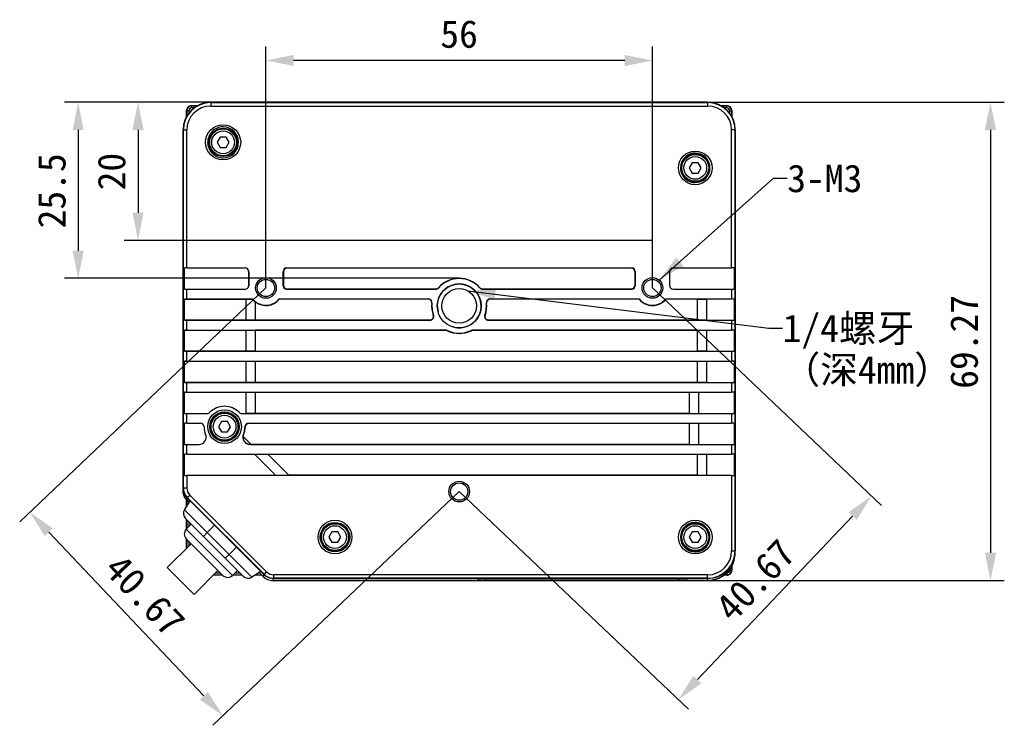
# Model space of a CAD drawing. Header units: millimetres. Extents: x 773 to 1664, y 340 to 970.
# Tile 16 of 60: x 1044 to 1187, y 715 to 817. Entities that reach past the tile are written whole.
import ezdxf

# ---------------------------------------------------------------- set-up
doc = ezdxf.new("R2010")
doc.units = ezdxf.units.MM
doc.header["$LTSCALE"] = 46.2
doc.header["$PDMODE"] = 3
doc.header["$PDSIZE"] = 0.3
doc.layers.get('0').update_dxf_attribs({"linetype": 'CONTINUOUS'})
doc.layers.get('Defpoints').update_dxf_attribs({"linetype": 'CONTINUOUS'})
doc.styles.get("Standard").update_dxf_attribs({"font": 'simfang.ttf'})
doc.dimstyles.new('DIMSTYLE_1', dxfattribs={"dimtxt": 4, "dimasz": 4, "dimexe": 2, "dimexo": 0, "dimgap": 0.5, "dimtad": 1, "dimdsep": 46, "dimtxsty": 'Standard', "dimblk": '_FILLED', "dimblk1": '_FILLED', "dimblk2": '_FILLED', "dimcen": 0.09, "dimazin": 2, "dimtp": 0.3, "dimtm": 0.3, "dimtfac": 1, "dimtofl": 0, "dimtmove": 0, "dimatfit": 3, "dimldrblk": '_FILLED', "dimfxl": 1, "dimtolj": 1, "dimarcsym": 0})
doc.dimstyles.new('DIMSTYLE_2', dxfattribs={"dimtxt": 4, "dimasz": 4, "dimexe": 2, "dimexo": 0, "dimgap": 0.5, "dimtad": 1, "dimdsep": 46, "dimtxsty": 'Standard', "dimblk": '_FILLED', "dimblk1": '_FILLED', "dimblk2": '_FILLED', "dimcen": 0.09, "dimazin": 2, "dimtp": 0.2, "dimtm": 0.2, "dimtfac": 1, "dimtofl": 0, "dimtmove": 0, "dimatfit": 3, "dimldrblk": '_FILLED', "dimfxl": 1, "dimtolj": 1, "dimarcsym": 0})
doc.dimstyles.get("Standard").update_dxf_attribs({"dimtxt": 4, "dimasz": 4, "dimexe": 2, "dimexo": 0, "dimtad": 1, "dimdsep": 46, "dimtxsty": 'Standard', "dimblk": '_FILLED', "dimblk1": '_FILLED', "dimblk2": '_FILLED', "dimcen": 0.09, "dimazin": 2, "dimtol": 1, "dimtp": 0.01, "dimtm": 0.01, "dimtfac": 1, "dimtofl": 0, "dimtmove": 0, "dimatfit": 3, "dimldrblk": '_FILLED', "dimfxl": 1, "dimtolj": 1, "dimarcsym": 0})

# ---------------------------------------------------------------- blocks, each defined once
blk = doc.blocks.new('_FILLED')
at = {"color": 0, "linetype": 'ByBlock'}
blk.add_solid([(0, 0), (-1, 0.2), (-1, -0.2)], dxfattribs=at)
blk = doc.blocks.new('*D4')
at = {"color": 0, "linetype": 'Continuous', "lineweight": -2, "transparency": 16777216}
for p, q in [((1143.86, 805.46), (1186.84, 805.46)), ((1184.84, 801.46), (1184.84, 740.19)), ((1143.86, 736.19), (1186.84, 736.19))]:
    blk.add_line(p, q, dxfattribs=at)
at = {"layer": 'Defpoints', "color": 0, "linetype": 'Continuous', "transparency": 16777216}
for p in [(1143.86, 805.46), (1143.86, 736.19), (1184.84, 736.19)]:
    blk.add_point(p, dxfattribs=at)
at = {"color": 0, "linetype": 'Continuous', "lineweight": -2, "transparency": 16777216, "xscale": 4, "yscale": 4, "zscale": 4}
for p, rotation in [((1184.84, 805.46), 90), ((1184.84, 736.19), 270)]:
    blk.add_blockref('_FILLED', p, dxfattribs=dict(at, rotation=rotation))
at = {"color": 0, "linetype": 'Continuous', "transparency": 16777216, "insert": (1179.01, 770.75), "char_height": 4, "attachment_point": 2, "rotation": 90, "line_spacing_factor": 0.9}
blk.add_mtext('\\A1;69.27', dxfattribs=at)
blk = doc.blocks.new('*D5')
at = {"color": 0, "linetype": 'Continuous', "lineweight": -2, "transparency": 16777216}
for p, q in [((1079.86, 778.56), (1079.86, 813.52)), ((1135.86, 778.56), (1135.86, 813.52)), ((1131.86, 811.52), (1083.86, 811.52))]:
    blk.add_line(p, q, dxfattribs=at)
at = {"layer": 'Defpoints', "color": 0, "linetype": 'Continuous', "transparency": 16777216}
for p in [(1079.86, 811.52), (1079.86, 778.56), (1135.86, 778.56)]:
    blk.add_point(p, dxfattribs=at)
at = {"color": 0, "linetype": 'Continuous', "lineweight": -2, "transparency": 16777216, "xscale": 4, "yscale": 4, "zscale": 4, "rotation": 180}
blk.add_blockref('_FILLED', (1079.86, 811.52), dxfattribs=at)
at = {"color": 0, "linetype": 'Continuous', "lineweight": -2, "transparency": 16777216, "xscale": 4, "yscale": 4, "zscale": 4}
blk.add_blockref('_FILLED', (1135.86, 811.52), dxfattribs=at)
at = {"color": 0, "linetype": 'Continuous', "transparency": 16777216, "insert": (1107.85, 817.36), "char_height": 4, "attachment_point": 2, "line_spacing_factor": 0.9}
blk.add_mtext('\\A1;56', dxfattribs=at)
blk = doc.blocks.new('*D6')
at = {"color": 0, "linetype": 'Continuous', "lineweight": -2, "transparency": 16777216}
for p, q in [((1071.86, 805.46), (1059.33, 805.46)), ((1061.33, 801.46), (1061.33, 789.46)), ((1135.86, 785.46), (1059.33, 785.46))]:
    blk.add_line(p, q, dxfattribs=at)
at = {"layer": 'Defpoints', "color": 0, "linetype": 'Continuous', "transparency": 16777216}
for p in [(1071.86, 805.46), (1061.33, 785.46), (1135.86, 785.46)]:
    blk.add_point(p, dxfattribs=at)
at = {"color": 0, "linetype": 'Continuous', "lineweight": -2, "transparency": 16777216, "xscale": 4, "yscale": 4, "zscale": 4}
for p, rotation in [((1061.33, 805.46), 90), ((1061.33, 785.46), 270)]:
    blk.add_blockref('_FILLED', p, dxfattribs=dict(at, rotation=rotation))
at = {"color": 0, "linetype": 'Continuous', "transparency": 16777216, "insert": (1055.49, 795.42), "char_height": 4, "attachment_point": 2, "rotation": 90, "line_spacing_factor": 0.9}
blk.add_mtext('\\A1;20', dxfattribs=at)
blk = doc.blocks.new('*D7')
at = {"color": 0, "linetype": 'Continuous', "lineweight": -2, "transparency": 16777216}
for p, q in [((1135.86, 778.56), (1169.07, 747.04)), ((1107.86, 749.06), (1141.07, 717.54)), ((1164.87, 745.52), (1142.38, 721.82))]:
    blk.add_line(p, q, dxfattribs=at)
at = {"layer": 'Defpoints', "color": 0, "linetype": 'Continuous', "transparency": 16777216}
for p in [(1135.86, 778.56), (1107.86, 749.06), (1139.62, 718.92)]:
    blk.add_point(p, dxfattribs=at)
at = {"color": 0, "linetype": 'Continuous', "lineweight": -2, "transparency": 16777216, "xscale": 4, "yscale": 4, "zscale": 4}
for p, rotation in [((1167.62, 748.42), 46.49441554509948), ((1139.62, 718.92), 226.4944155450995)]:
    blk.add_blockref('_FILLED', p, dxfattribs=dict(at, rotation=rotation))
at = {"color": 0, "linetype": 'Continuous', "transparency": 16777216, "insert": (1149.31, 737.6), "char_height": 4, "attachment_point": 2, "rotation": 46.4944, "line_spacing_factor": 0.9}
blk.add_mtext('\\A1;40.67', dxfattribs=at)
blk = doc.blocks.new('*D8')
at = {"color": 0, "linetype": 'Continuous', "lineweight": -2, "transparency": 16777216}
for p, q in [((1079.86, 778.56), (1044.19, 744.7)), ((1107.86, 749.06), (1072.19, 715.2)), ((1048.39, 743.17), (1070.89, 719.48))]:
    blk.add_line(p, q, dxfattribs=at)
at = {"layer": 'Defpoints', "color": 0, "linetype": 'Continuous', "transparency": 16777216}
for p in [(1079.86, 778.56), (1107.86, 749.06), (1073.64, 716.58)]:
    blk.add_point(p, dxfattribs=at)
at = {"color": 0, "linetype": 'Continuous', "lineweight": -2, "transparency": 16777216, "xscale": 4, "yscale": 4, "zscale": 4}
for p, rotation in [((1045.64, 746.08), 133.5057483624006), ((1073.64, 716.58), 313.5057483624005)]:
    blk.add_blockref('_FILLED', p, dxfattribs=dict(at, rotation=rotation))
at = {"color": 0, "linetype": 'Continuous', "transparency": 16777216, "insert": (1063.79, 735.43), "char_height": 4, "attachment_point": 2, "rotation": 313.5057, "line_spacing_factor": 0.9}
blk.add_mtext('\\A1;40.67', dxfattribs=at)
blk = doc.blocks.new('*D9')
at = {"color": 0, "linetype": 'Continuous', "lineweight": -2, "transparency": 16777216}
for p, q in [((1071.86, 805.46), (1050.66, 805.46)), ((1052.66, 801.46), (1052.66, 783.96)), ((1107.86, 779.96), (1050.66, 779.96))]:
    blk.add_line(p, q, dxfattribs=at)
at = {"layer": 'Defpoints', "color": 0, "linetype": 'Continuous', "transparency": 16777216}
for p in [(1071.86, 805.46), (1052.66, 779.96), (1107.86, 779.96)]:
    blk.add_point(p, dxfattribs=at)
at = {"color": 0, "linetype": 'Continuous', "lineweight": -2, "transparency": 16777216, "xscale": 4, "yscale": 4, "zscale": 4}
for p, rotation in [((1052.66, 805.46), 90), ((1052.66, 779.96), 270)]:
    blk.add_blockref('_FILLED', p, dxfattribs=dict(at, rotation=rotation))
at = {"color": 0, "linetype": 'Continuous', "transparency": 16777216, "insert": (1046.83, 792.63), "char_height": 4, "attachment_point": 2, "rotation": 90, "line_spacing_factor": 0.9}
blk.add_mtext('\\A1;25.5', dxfattribs=at)

msp = doc.modelspace()

# ---------------------------------------------------------------- linework, layer by layer
at = {"linetype": 'Continuous'}
for p, q in [((1069.071, 804.96), (1069.096, 804.935)), ((1069.071, 804.96), (1069.962, 804.96)), ((1069.096, 804.635), (1069.096, 804.935)), ((1069.923, 804.935), (1069.096, 804.935)), ((1069.445, 804.635), (1069.096, 804.635)), ((1143.864, 805.46), (1071.864, 805.46)), ((1071.864, 805.436), (1071.864, 804.923)), ((1143.864, 805.436), (1071.864, 805.436)), ((1071.864, 805.423), (1143.864, 805.423)), ((1071.864, 804.923), (1143.864, 804.923)), ((1143.864, 805.436), (1143.864, 804.923)), ((1145.765, 804.96), (1146.656, 804.96)), ((1146.632, 804.935), (1145.805, 804.935)), ((1146.632, 804.635), (1146.282, 804.635)), ((1146.656, 804.96), (1146.632, 804.935)), ((1146.632, 804.635), (1146.632, 804.935)), ((1068.364, 803.361), (1068.364, 804.253)), ((1068.364, 804.253), (1068.388, 804.228)), ((1068.388, 804.228), (1068.388, 803.401)), ((1068.688, 804.228), (1068.388, 804.228)), ((1068.688, 804.228), (1068.688, 803.878)), ((1147.039, 803.878), (1147.039, 804.228)), ((1147.039, 804.228), (1147.339, 804.228)), ((1147.364, 804.253), (1147.339, 804.228)), ((1147.339, 803.401), (1147.339, 804.228)), ((1147.364, 804.253), (1147.364, 803.362)), ((1067.864, 749.209), (1067.864, 801.46)), ((1067.888, 801.46), (1067.888, 749.589)), ((1067.888, 801.46), (1068.401, 801.46)), ((1067.901, 749.589), (1067.901, 801.46)), ((1068.401, 781.462), (1068.401, 801.46)), ((1073.231, 800.41), (1072.798, 799.66)), ((1074.097, 800.41), (1073.231, 800.41)), ((1074.53, 799.66), (1074.097, 800.41)), ((1147.327, 781.462), (1147.327, 801.46)), ((1147.84, 801.46), (1147.327, 801.46)), ((1147.826, 801.46), (1147.826, 740.46)), ((1147.84, 801.46), (1147.84, 740.46)), ((1147.864, 740.46), (1147.864, 801.46)), ((1072.798, 799.66), (1073.231, 798.91)), ((1073.231, 798.91), (1074.097, 798.91)), ((1074.097, 798.91), (1074.53, 799.66)), ((1141.631, 796.71), (1141.198, 795.96)), ((1142.497, 796.71), (1141.631, 796.71)), ((1142.93, 795.96), (1142.497, 796.71)), ((1141.198, 795.96), (1141.631, 795.21)), ((1141.631, 795.21), (1142.497, 795.21)), ((1142.497, 795.21), (1142.93, 795.96)), ((1068.044, 778.388), (1068.044, 781.458)), ((1068.401, 781.462), (1076.864, 781.462)), ((1077.36, 780.959), (1077.364, 780.962)), ((1077.36, 780.959), (1077.36, 778.888)), ((1077.364, 780.962), (1077.364, 778.884)), ((1082.364, 778.884), (1082.364, 780.962)), ((1082.403, 780.923), (1082.364, 780.962)), ((1082.403, 780.923), (1082.403, 778.923)), ((1082.903, 781.423), (1082.863, 781.462)), ((1082.863, 781.462), (1132.864, 781.462)), ((1132.825, 781.423), (1082.903, 781.423)), ((1132.864, 781.462), (1132.825, 781.423)), ((1133.364, 780.962), (1133.325, 780.923)), ((1133.325, 780.923), (1133.325, 778.923)), ((1133.364, 780.962), (1133.364, 778.884)), ((1138.364, 778.884), (1138.364, 780.962)), ((1138.864, 781.462), (1147.327, 781.462)), ((1147.684, 781.458), (1147.684, 778.388)), ((1082.364, 778.884), (1082.403, 778.923)), ((1133.325, 778.923), (1133.364, 778.884)), ((1068.401, 776.962), (1068.401, 778.384)), ((1068.401, 778.384), (1076.864, 778.384)), ((1077.36, 778.888), (1077.364, 778.884)), ((1082.863, 778.384), (1082.903, 778.423)), ((1082.863, 778.384), (1104.474, 778.384)), ((1082.903, 778.423), (1104.474, 778.423)), ((1104.474, 778.384), (1104.474, 778.423)), ((1104.881, 778.568), (1104.851, 778.594)), ((1110.876, 778.594), (1110.847, 778.568)), ((1111.253, 778.423), (1111.253, 778.384)), ((1111.253, 778.423), (1132.825, 778.423)), ((1111.253, 778.384), (1132.864, 778.384)), ((1132.825, 778.423), (1132.864, 778.384)), ((1138.864, 778.384), (1147.327, 778.384)), ((1147.327, 778.384), (1147.327, 776.962)), ((1068.044, 773.888), (1068.044, 776.958)), ((1068.044, 776.958), (1077.014, 776.958)), ((1068.401, 776.962), (1077.941, 776.962)), ((1077.014, 773.888), (1077.014, 776.958)), ((1077.014, 776.958), (1077.928, 776.934)), ((1078.364, 773.923), (1078.364, 776.511)), ((1081.786, 776.962), (1103.387, 776.962)), ((1103.387, 776.923), (1081.805, 776.923)), ((1103.387, 776.962), (1103.387, 776.923)), ((1103.924, 776.368), (1103.885, 776.372)), ((1111.843, 776.372), (1111.804, 776.368)), ((1112.34, 776.923), (1112.34, 776.962)), ((1112.34, 776.962), (1133.941, 776.962)), ((1133.923, 776.923), (1112.34, 776.923)), ((1137.786, 776.962), (1147.327, 776.962)), ((1142.364, 776.923), (1137.805, 776.923)), ((1142.364, 776.923), (1143.714, 776.958)), ((1142.364, 776.923), (1142.364, 773.923)), ((1143.714, 776.958), (1143.714, 773.888)), ((1147.684, 776.958), (1147.684, 773.888)), ((1077.014, 773.888), (1068.044, 773.888)), ((1068.401, 772.462), (1068.401, 773.884)), ((1068.401, 773.884), (1103.635, 773.884)), ((1078.364, 773.923), (1077.014, 773.888)), ((1078.364, 773.923), (1103.635, 773.923)), ((1103.635, 773.923), (1103.635, 773.884)), ((1104.105, 774.594), (1104.142, 774.608)), ((1111.585, 774.608), (1111.622, 774.594)), ((1112.092, 773.884), (1112.092, 773.923)), ((1112.092, 773.923), (1142.364, 773.923)), ((1112.092, 773.884), (1147.327, 773.884)), ((1143.714, 773.888), (1142.364, 773.923)), ((1147.327, 773.884), (1147.327, 772.462)), ((1068.044, 769.388), (1068.044, 772.458)), ((1068.044, 772.458), (1077.014, 772.458)), ((1068.401, 772.462), (1105.881, 772.462)), ((1077.014, 769.388), (1077.014, 772.458)), ((1077.014, 772.458), (1078.364, 772.423)), ((1078.364, 769.423), (1078.364, 772.423)), ((1105.881, 772.423), (1078.364, 772.423)), ((1105.881, 772.462), (1105.881, 772.423)), ((1106.119, 772.407), (1106.102, 772.372)), ((1109.626, 772.372), (1109.609, 772.407)), ((1109.846, 772.423), (1109.846, 772.462)), ((1109.846, 772.462), (1147.327, 772.462)), ((1142.364, 772.423), (1109.846, 772.423)), ((1142.364, 772.423), (1143.714, 772.458)), ((1142.364, 772.423), (1142.364, 769.423)), ((1143.714, 772.458), (1143.714, 769.388)), ((1147.684, 772.458), (1147.684, 769.388)), ((1077.014, 769.388), (1068.044, 769.388)), ((1068.401, 767.962), (1068.401, 769.384)), ((1068.401, 769.384), (1147.327, 769.384)), ((1078.364, 769.423), (1077.014, 769.388)), ((1078.364, 769.423), (1142.364, 769.423)), ((1143.714, 769.388), (1142.364, 769.423)), ((1147.327, 769.384), (1147.327, 767.962)), ((1068.044, 764.888), (1068.044, 767.958)), ((1068.044, 767.958), (1077.014, 767.958)), ((1068.401, 767.962), (1147.327, 767.962)), ((1077.014, 764.888), (1077.014, 767.958)), ((1077.014, 767.958), (1078.364, 767.923)), ((1078.364, 764.923), (1078.364, 767.923)), ((1142.364, 767.923), (1078.364, 767.923)), ((1142.364, 767.923), (1143.714, 767.958)), ((1142.364, 767.923), (1142.364, 764.923)), ((1143.714, 767.958), (1143.714, 764.888)), ((1147.684, 767.958), (1147.684, 764.888)), ((1077.014, 764.888), (1068.044, 764.888)), ((1068.401, 763.462), (1068.401, 764.884)), ((1068.401, 764.884), (1147.327, 764.884)), ((1078.364, 764.923), (1077.014, 764.888)), ((1078.364, 764.923), (1142.364, 764.923)), ((1143.714, 764.888), (1142.364, 764.923)), ((1147.327, 764.884), (1147.327, 763.462)), ((1068.044, 760.388), (1068.044, 763.458)), ((1068.044, 763.458), (1077.014, 763.458)), ((1068.401, 763.462), (1147.327, 763.462)), ((1077.014, 760.388), (1077.014, 763.458)), ((1077.014, 763.458), (1078.364, 763.423)), ((1078.364, 760.423), (1078.364, 763.423)), ((1141.164, 763.423), (1078.364, 763.423)), ((1141.164, 763.423), (1142.514, 763.458)), ((1141.164, 763.423), (1141.164, 760.423)), ((1142.514, 763.458), (1142.514, 760.388)), ((1147.684, 763.458), (1147.684, 760.388)), ((1068.401, 758.962), (1068.401, 760.384)), ((1068.401, 760.384), (1071.377, 760.384)), ((1076.35, 760.384), (1147.327, 760.384)), ((1078.364, 760.423), (1077.014, 760.388)), ((1078.364, 760.423), (1141.164, 760.423)), ((1141.164, 760.423), (1142.514, 760.388)), ((1147.327, 760.384), (1147.327, 758.962)), ((1068.044, 755.888), (1068.044, 758.958)), ((1068.401, 758.962), (1070.364, 758.962)), ((1073.431, 759.21), (1072.998, 758.46)), ((1074.297, 759.21), (1073.431, 759.21)), ((1074.73, 758.46), (1074.297, 759.21)), ((1077.364, 758.923), (1077.364, 758.962)), ((1077.364, 758.962), (1147.327, 758.962)), ((1141.164, 758.923), (1142.514, 758.958)), ((1142.514, 758.958), (1142.514, 755.888)), ((1147.684, 758.958), (1147.684, 755.888)), ((1070.903, 758.429), (1070.899, 758.429)), ((1072.998, 758.46), (1073.431, 757.71)), ((1073.431, 757.71), (1074.297, 757.71)), ((1074.297, 757.71), (1074.73, 758.46)), ((1076.864, 758.428), (1076.824, 758.429)), ((1141.164, 758.923), (1077.364, 758.923)), ((1141.164, 758.923), (1141.164, 755.923)), ((1076.563, 757.032), (1077.671, 755.923)), ((1076.597, 757.322), (1076.633, 757.307)), ((1068.401, 754.462), (1068.401, 755.884)), ((1068.401, 755.884), (1070.171, 755.884)), ((1077.671, 755.923), (1077.557, 755.921)), ((1077.557, 755.884), (1077.557, 755.921)), ((1077.557, 755.884), (1147.327, 755.884)), ((1077.671, 755.923), (1141.164, 755.923)), ((1141.164, 755.923), (1142.514, 755.888)), ((1147.327, 755.884), (1147.327, 754.462)), ((1068.044, 751.388), (1068.044, 754.458)), ((1068.401, 754.462), (1147.327, 754.462)), ((1081.298, 751.388), (1078.227, 754.458)), ((1078.227, 754.458), (1080.171, 754.423)), ((1083.171, 751.423), (1080.171, 754.423)), ((1142.364, 754.423), (1080.171, 754.423)), ((1142.364, 754.423), (1143.714, 754.458)), ((1142.364, 754.423), (1142.364, 751.423)), ((1143.714, 754.458), (1143.714, 751.388)), ((1147.684, 754.458), (1147.684, 751.388)), ((1068.401, 751.384), (1068.401, 749.589)), ((1147.327, 751.384), (1068.401, 751.384)), ((1083.171, 751.423), (1081.298, 751.388)), ((1142.364, 751.423), (1083.171, 751.423)), ((1143.714, 751.388), (1142.364, 751.423)), ((1147.327, 751.384), (1147.327, 740.46)), ((1067.888, 749.589), (1068.401, 749.589)), ((1068.066, 746.425), (1068.906, 747.718)), ((1068.071, 746.42), (1068.911, 747.713)), ((1068.364, 746.87), (1068.364, 747.907)), ((1068.388, 747.875), (1068.388, 746.908)), ((1068.45, 747.795), (1068.449, 747.795)), ((1068.449, 747.795), (1068.762, 747.483)), ((1068.45, 747.795), (1068.45, 748.174)), ((1079.578, 737.046), (1068.45, 748.174)), ((1068.466, 748.191), (1068.829, 748.554)), ((1068.466, 748.191), (1079.595, 737.063)), ((1079.604, 737.072), (1068.476, 748.201)), ((1068.688, 747.556), (1068.688, 747.37)), ((1068.829, 748.554), (1079.958, 737.426)), ((1068.071, 746.42), (1068.066, 746.425)), ((1077.826, 736.665), (1068.071, 746.42)), ((1076.574, 736.797), (1068.203, 745.168)), ((1068.364, 743.678), (1068.364, 745.007)), ((1068.388, 744.983), (1068.388, 743.702)), ((1068.688, 744.683), (1068.688, 744.002)), ((1069.029, 744.343), (1068.321, 743.635)), ((1075.039, 736.918), (1068.321, 743.635)), ((1071.36, 743.131), (1072.427, 744.197)), ((1073.625, 736.918), (1068.321, 742.221)), ((1068.364, 740.849), (1068.364, 742.179)), ((1068.388, 742.154), (1068.388, 740.874)), ((1068.688, 741.854), (1068.688, 741.174)), ((1070.8, 742.571), (1071.36, 743.131)), ((1089.431, 743.21), (1088.998, 742.46)), ((1088.998, 742.46), (1089.431, 741.71)), ((1090.297, 743.21), (1089.431, 743.21)), ((1090.73, 742.46), (1090.297, 743.21)), ((1090.297, 741.71), (1090.73, 742.46)), ((1141.631, 743.21), (1141.198, 742.46)), ((1141.198, 742.46), (1141.631, 741.71)), ((1142.497, 743.21), (1141.631, 743.21)), ((1142.93, 742.46), (1142.497, 743.21)), ((1142.497, 741.71), (1142.93, 742.46)), ((1065.564, 738.049), (1069.029, 741.514)), ((1074.542, 739.949), (1075.609, 741.015)), ((1089.431, 741.71), (1090.297, 741.71)), ((1141.631, 741.71), (1142.497, 741.71)), ((1147.327, 740.46), (1147.84, 740.46)), ((1073.982, 739.39), (1074.542, 739.949)), ((1069.453, 734.16), (1065.564, 738.049)), ((1069.453, 734.16), (1072.918, 737.625)), ((1075.746, 737.625), (1075.039, 736.918)), ((1147.039, 737.692), (1147.039, 737.764)), ((1147.039, 737.692), (1147.339, 737.692)), ((1147.339, 737.692), (1147.339, 738.225)), ((1147.364, 737.667), (1147.339, 737.692)), ((1147.364, 738.27), (1147.364, 737.667)), ((1073.583, 736.96), (1072.253, 736.96)), ((1072.277, 736.985), (1073.558, 736.985)), ((1072.577, 737.285), (1073.258, 737.285)), ((1076.411, 736.96), (1075.081, 736.96)), ((1075.106, 736.985), (1076.386, 736.985)), ((1075.406, 737.285), (1076.087, 737.285)), ((1079.119, 737.505), (1077.826, 736.665)), ((1079.285, 736.96), (1078.28, 736.96)), ((1078.318, 736.985), (1079.26, 736.985)), ((1078.78, 737.285), (1078.96, 737.285)), ((1078.889, 737.356), (1079.467, 736.778)), ((1079.467, 736.778), (1079.578, 737.046)), ((1079.467, 736.778), (1079.467, 736.778)), ((1079.595, 737.063), (1079.958, 737.426)), ((1080.881, 736.192), (1080.992, 736.46)), ((1080.881, 736.192), (1080.881, 736.192)), ((1080.881, 736.192), (1143.864, 736.192)), ((1080.992, 736.484), (1080.992, 736.997)), ((1143.864, 736.997), (1080.992, 736.997)), ((1143.864, 736.497), (1080.992, 736.497)), ((1080.992, 736.484), (1143.864, 736.484)), ((1080.992, 736.46), (1143.864, 736.46)), ((1110.632, 736.418), (1110.632, 736.222)), ((1111.732, 736.209), (1111.732, 736.431)), ((1139.732, 736.431), (1111.732, 736.431)), ((1111.732, 736.209), (1139.732, 736.209)), ((1139.732, 736.209), (1139.732, 736.431)), ((1140.832, 736.222), (1140.832, 736.418)), ((1143.864, 736.484), (1143.864, 736.997)), ((1143.864, 736.46), (1143.864, 736.192)), ((1146.657, 736.96), (1146.195, 736.96)), ((1146.236, 736.985), (1146.632, 736.985)), ((1146.632, 737.285), (1146.632, 736.985)), ((1146.657, 736.96), (1146.632, 736.985))]:
    msp.add_line(p, q, dxfattribs=at)
msp.add_lwpolyline([(1143.864, 736.192), (1144.565, 736.254), (1145.487, 736.536), (1146.319, 737.034), (1147.008, 737.719), (1147.243, 738.052)], dxfattribs=at)
for centre, radius in [((1073.664, 799.66), 2.542), ((1073.664, 799.66), 2.05), ((1073.664, 799.66), 2), ((1073.664, 799.66), 1.95), ((1073.664, 799.66), 1.65), ((1142.064, 795.96), 2.437), ((1142.064, 795.96), 2.05), ((1142.064, 795.96), 1.95), ((1142.064, 795.96), 1.65), ((1079.864, 778.56), 1.5), ((1079.864, 778.56), 1.25), ((1107.864, 775.963), 3.18), ((1135.864, 778.56), 1.5), ((1135.864, 778.56), 1.25), ((1107.864, 775.963), 2.5), ((1073.864, 758.46), 2.437), ((1073.864, 758.46), 2.138), ((1073.864, 758.46), 2.05), ((1073.864, 758.46), 1.95), ((1073.864, 758.46), 1.65), ((1107.864, 749.06), 1.5), ((1107.864, 749.06), 1.25), ((1089.864, 742.46), 2.437), ((1142.064, 742.46), 2.437), ((1089.864, 742.46), 2.138), ((1089.864, 742.46), 2.05), ((1089.864, 742.46), 1.95), ((1089.864, 742.46), 1.65), ((1142.064, 742.46), 2.05), ((1142.064, 742.46), 1.95), ((1142.064, 742.46), 1.65)]:
    msp.add_circle(centre, radius, dxfattribs=at)
for centre, radius, start, end in [((1071.864, 801.46), 4, 90, 180), ((1071.864, 801.46), 3.976, 90.0001, 179.9999), ((1071.864, 801.46), 3.963, 90, 180), ((1069.071, 804.253), 0.707, 89.9904, 180.00977), ((1069.096, 804.228), 0.707, 90.03058, 179.96959), ((1071.864, 801.46), 3.463, 90, 180), ((1143.864, 801.46), 4, 0, 90), ((1143.864, 801.46), 3.976, 0.0001, 89.9999), ((1143.864, 801.46), 3.963, 0, 90), ((1143.864, 801.46), 3.463, 0, 90), ((1146.631, 804.228), 0.707, 0.03058, 89.96959), ((1146.657, 804.253), 0.707, 359.99148, 90.00869), ((1073.664, 799.66), 2.242, 270, 90), ((1073.664, 799.66), 2.242, 141.96682, 186.64101), ((1142.064, 795.96), 2.138, 270, 90), ((1142.064, 795.96), 2.138, 166.94423, 210.39057), ((1107.864, 775.963), 3.175, 255, 195), ((1107.864, 775.963), 4, 41.13351, 138.86649), ((1107.864, 775.963), 3.961, 41.13351, 138.86649), ((1104.474, 778.923), 0.5, 270, 318.86649), ((1104.474, 778.923), 0.539, 270, 318.86649), ((1111.253, 778.923), 0.539, 221.13351, 270), ((1111.253, 778.923), 0.5, 221.13351, 270), ((1079.864, 778.56), 2.5, 219.72932, 320.27068), ((1079.864, 778.56), 2.539, 233.7942, 319.85359), ((1071.004, 771.904), 11.91, 24.92639, 25.13493), ((1103.387, 776.423), 0.539, 354.13066, 90), ((1103.387, 776.423), 0.5, 354.13066, 90), ((1107.864, 775.963), 4, 174.13066, 200.01), ((1107.864, 775.963), 3.961, 174.13066, 200.01), ((1107.864, 775.963), 3.961, 339.99, 5.86934), ((1107.864, 775.963), 4, 339.99, 5.86934), ((1112.34, 776.423), 0.539, 90, 185.86934), ((1112.34, 776.423), 0.5, 90, 185.86934), ((1144.723, 771.904), 11.91, 154.86507, 155.07361), ((1135.864, 778.56), 2.539, 220.14641, 319.85359), ((1135.864, 778.56), 2.5, 219.72932, 320.27068), ((1127.004, 771.904), 11.91, 24.92639, 25.13493), ((1103.635, 774.423), 0.539, 270, 20.01), ((1103.635, 774.423), 0.5, 270, 20.01), ((1112.092, 774.423), 0.539, 159.99, 270), ((1112.092, 774.423), 0.5, 159.99, 270), ((1105.881, 771.923), 0.539, 63.86253, 90), ((1105.881, 771.923), 0.5, 63.86253, 90), ((1107.864, 775.963), 4, 243.86253, 296.13747), ((1107.864, 775.963), 3.961, 243.86253, 296.13747), ((1109.846, 771.923), 0.539, 90, 116.13747), ((1109.846, 771.923), 0.5, 90, 116.13747), ((1071.377, 760.923), 0.539, 270, 315.27604), ((1073.864, 758.46), 2.961, 44.72396, 135.27604), ((1076.35, 760.923), 0.539, 224.72396, 270), ((1070.364, 758.423), 0.539, 0.60699, 90), ((1077.364, 758.423), 0.539, 90, 179.39301), ((1073.864, 758.46), 2.961, 180.60699, 202.5984), ((1073.864, 758.46), 2.961, 337.4016, 359.39301), ((1073.864, 758.46), 3, 337.4016, 359.39301), ((1077.364, 758.423), 0.5, 90, 179.39301), ((1070.171, 756.923), 1.039, 270, 22.5984), ((1077.557, 756.923), 1.039, 157.4016, 270), ((1077.557, 756.923), 1, 157.4016, 173.75276), ((1069.864, 749.209), 2, 180, 225), ((1069.864, 749.589), 1.976, 180.00032, 224.99968), ((1069.864, 749.589), 1.963, 180, 225), ((1069.864, 749.589), 1.463, 180, 225), ((1069.867, 749.212), 2.004, 216.2692, 224.98854), ((1068.905, 745.88), 1, 147, 225), ((1068.91, 745.875), 1, 147, 225), ((1069.029, 742.928), 1, 135, 225), ((1142.064, 742.46), 2.138, 90, 270), ((1142.064, 742.46), 2.138, 311.43064, 0.00014), ((1143.864, 740.46), 3.976, 270.0001, 359.9999), ((1143.864, 740.46), 3.963, 270, 0), ((1143.864, 740.46), 3.463, 270, 0), ((1146.631, 737.692), 0.707, 270.03058, 359.96959), ((1146.657, 737.667), 0.707, 269.99148, 0.00869), ((1074.332, 737.625), 1, 225, 315), ((1077.281, 737.504), 1, 225, 303), ((1080.881, 738.192), 2, 225.00177, 269.99823), ((1080.992, 738.46), 1.976, 225.00032, 269.99968), ((1080.992, 738.46), 1.963, 225, 270), ((1080.992, 738.46), 1.463, 225, 270)]:
    msp.add_arc(centre, radius, start, end, dxfattribs=at)
for centre, major_axis, ratio, start_param, end_param in [((1068.401, 781.449), (0.5, 0), 0.0261859, 1.5707963, 2.3661952), ((1076.86, 780.958), (0.354, 0.354), 0.999315, -0.7850555, 0.7850555), ((1076.863, 780.962), (0.354, 0.354), 0.999315, -0.7850555, 0.7850555), ((1082.864, 780.962), (-0.354, 0.354), 0.999315, -0.7850555, 0.7850555), ((1082.903, 780.923), (-0.354, 0.354), 0.999315, -0.7850555, 0.7850555), ((1132.824, 780.923), (-0.354, -0.354), 0.999315, 2.3565371, 3.9266482), ((1132.864, 780.962), (0.354, 0.354), 0.999315, -0.7850555, 0.7850555), ((1138.864, 780.962), (-0.354, 0.354), 0.999315, -0.7850555, 0.7850555), ((1147.327, 781.449), (0.5, 0), 0.0261859, 0.7753975, 1.5707963), ((1082.903, 778.923), (0.354, 0.354), 0.999315, 2.3565371, 3.9266482), ((1132.824, 778.923), (0.354, -0.354), 0.999315, -0.7850555, 0.7850555), ((1068.401, 778.397), (0.5, 0), 0.0261859, -2.3661952, -1.5707963), ((1076.86, 778.888), (0.354, -0.354), 0.999315, -0.7850555, 0.7850555), ((1076.863, 778.884), (-0.354, 0.354), 0.999315, -3.9266482, -2.3565371), ((1082.864, 778.884), (0.354, 0.354), 0.999315, -3.9266482, -2.3565371), ((1132.864, 778.884), (-0.354, 0.354), 0.999315, -3.9266482, -2.3565371), ((1138.864, 778.884), (0.354, 0.354), 0.999315, -3.9266482, -2.3565371), ((1147.327, 778.397), (0.5, 0), 0.0261859, -1.5707963, -0.7753975), ((1068.401, 776.949), (0.5, 0), 0.0261859, 1.5707963, 2.3661952), ((1079.931, 778.56), (2.58, 0), 0.9996571, -2.4596782, -2.2236768), ((1147.327, 776.949), (0.5, 0), 0.0261859, 0.7753975, 1.5707963), ((1068.401, 773.897), (0.5, 0), 0.0261859, -2.3661952, -1.5707963), ((1147.327, 773.897), (0.5, 0), 0.0261859, -1.5707963, -0.7753975), ((1068.401, 772.449), (0.5, 0), 0.0261859, 1.5707963, 2.3661952), ((1147.327, 772.449), (0.5, 0), 0.0261859, 0.7753975, 1.5707963), ((1068.401, 769.397), (0.5, 0), 0.0261859, -2.3661952, -1.5707963), ((1147.327, 769.397), (0.5, 0), 0.0261859, -1.5707963, -0.7753975), ((1068.401, 767.949), (0.5, 0), 0.0261859, 1.5707963, 2.3661952), ((1147.327, 767.949), (0.5, 0), 0.0261859, 0.7753975, 1.5707963), ((1068.401, 764.897), (0.5, 0), 0.0261859, -2.3661952, -1.5707963), ((1147.327, 764.897), (0.5, 0), 0.0261859, -1.5707963, -0.7753975), ((1068.401, 763.449), (0.5, 0), 0.0261859, 1.5707963, 2.3661952), ((1147.327, 763.449), (0.5, 0), 0.0261859, 0.7753975, 1.5707963), ((1068.401, 760.397), (0.5, 0), 0.0261859, -2.3661952, -1.5707963), ((1147.327, 760.397), (0.5, 0), 0.0261859, -1.5707963, -0.7753975), ((1068.401, 758.949), (0.5, 0), 0.0261859, 1.5707963, 2.3661952), ((1147.327, 758.949), (0.5, 0), 0.0261859, 0.7753975, 1.5707963), ((1077.538, 756.905), (0.696, 0.696), 0.9996571, -4.0566186, -2.3375025), ((1068.401, 755.897), (0.5, 0), 0.0261859, -2.3661952, -1.5707963), ((1147.327, 755.897), (0.5, 0), 0.0261859, -1.5707963, -0.7753975), ((1068.401, 754.449), (0.5, 0), 0.0261859, 1.5707963, 2.3661952), ((1147.327, 754.449), (0.5, 0), 0.0261859, 0.7753975, 1.5707963), ((1068.401, 751.397), (0.5, 0), 0.0261859, -2.3661952, -1.5707963), ((1147.327, 751.397), (0.5, 0), 0.0261859, -1.5707963, -0.7753975), ((1069.864, 749.589), (0, 2), 0.9998508, 1.5707963, 2.3562691), ((1143.864, 740.46), (0, -4), 0.9999254, 0, 1.5707963), ((1080.992, 738.46), (0.765, 1.848), 0.9999126, 2.7489245, 3.5342608), ((1111.732, 736.418), (1.1, 0), 0.0122179, 1.5707963, 3.1415927), ((1111.732, 736.222), (1.1, 0), 0.0122179, -3.1415927, -1.5707963), ((1139.732, 736.418), (1.1, 0), 0.0122179, 0, 1.5707963), ((1139.732, 736.222), (1.1, 0), 0.0122179, -1.5707963, 0)]:
    msp.add_ellipse(centre, major_axis=major_axis, ratio=ratio, start_param=start_param, end_param=end_param, dxfattribs=at)
for points, knots in [([(1069.096, 804.635), (1068.992, 804.635), (1068.775, 804.548), (1068.688, 804.332), (1068.688, 804.228)], [0, 0, 0, 0, 0.4999384, 1, 1, 1, 1]), ([(1147.039, 804.228), (1147.039, 804.332), (1146.952, 804.549), (1146.736, 804.635), (1146.632, 804.635)], [0, 0, 0, 0, 0.4999384, 1, 1, 1, 1]), ([(1073.664, 801.902), (1073.328, 801.903), (1072.646, 801.747), (1072.105, 801.306), (1071.898, 801.042)], [0, 0, 0, 0, 0.4999754, 1, 1, 1, 1]), ([(1071.436, 799.401), (1071.468, 799.132), (1071.63, 798.602), (1072.14, 797.948), (1072.847, 797.518), (1073.393, 797.418), (1073.664, 797.418)], [0, 0, 0, 0, 0.250016, 0.5000126, 0.7500111, 1, 1, 1, 1]), ([(1142.064, 798.097), (1141.826, 798.098), (1141.345, 798.017), (1140.709, 797.665), (1140.222, 797.124), (1140.035, 796.675), (1139.981, 796.443)], [0, 0, 0, 0, 0.2499966, 0.4999879, 0.7499761, 1, 1, 1, 1]), ([(1140.22, 794.879), (1140.405, 794.563), (1140.951, 794.018), (1141.697, 793.822), (1142.064, 793.823)], [0, 0, 0, 0, 0.5000218, 1, 1, 1, 1]), ([(1068.251, 748.027), (1068.127, 748.196), (1067.931, 748.577), (1067.864, 748.999), (1067.864, 749.209)], [0, 0, 0, 0, 0.5000571, 1, 1, 1, 1]), ([(1144.201, 742.46), (1144.201, 742.738), (1144.09, 743.3), (1143.614, 744.011), (1142.904, 744.487), (1142.342, 744.598), (1142.064, 744.597)], [0, 0, 0, 0, 0.2500181, 0.500012, 0.7500077, 1, 1, 1, 1]), ([(1142.064, 740.323), (1142.32, 740.323), (1142.837, 740.416), (1143.286, 740.688), (1143.478, 740.858)], [0, 0, 0, 0, 0.4999679, 1, 1, 1, 1]), ([(1147.243, 738.052), (1147.444, 738.369), (1147.757, 739.063), (1147.864, 739.817), (1147.864, 740.192)], [0, 0, 0, 0, 0.4998909, 1, 1, 1, 1]), ([(1143.864, 736.192), (1144.528, 736.192), (1145.877, 736.534), (1146.888, 737.492), (1147.243, 738.052)], [0, 0, 0, 0, 0.5000094, 1, 1, 1, 1]), ([(1146.632, 737.285), (1146.736, 737.285), (1146.952, 737.372), (1147.039, 737.588), (1147.039, 737.692)], [0, 0, 0, 0, 0.4999384, 1, 1, 1, 1])]:
    msp.add_open_spline(points, degree=3, knots=knots, dxfattribs=at)
msp.add_open_spline([(1079.467, 736.778), (1079.651, 736.594), (1080.096, 736.296), (1080.621, 736.192), (1080.881, 736.192)], degree=3, dxfattribs=at)

# ---------------------------------------------------------------- texts
for s, p in [('3-M3', (1155.393, 792.446)), ('1/4螺牙', (1154.719, 770.718)), ('（深4mm）', (1154.719, 764.718))]:
    msp.add_text(s, height=4, dxfattribs=at).set_placement(p)

# ---------------------------------------------------------------- dimensions: what is measured, and where the dimension line sits
for base, p1, p2, angle, dimstyle, picture, middle in [((1079.864, 811.523), (1135.864, 778.56), (1079.864, 778.56), 180, 'DIMSTYLE_1', '*D5', (1107.852, 811.523)), ((1052.661, 779.96), (1071.864, 805.46), (1107.864, 779.96), 270, 'DIMSTYLE_2', '*D9', (1052.661, 792.628)), ((1061.328, 785.46), (1071.864, 805.46), (1135.864, 785.46), 270, 'DIMSTYLE_2', '*D6', (1061.328, 795.425)), ((1184.844, 736.192), (1143.864, 805.46), (1143.864, 736.192), 270, 'DIMSTYLE_1', '*D4', (1184.844, 770.748)), ((1073.639, 716.576), (1079.864, 778.56), (1107.864, 749.06), 313.50575, 'DIMSTYLE_1', '*D8', (1059.558, 731.411)), ((1139.622, 718.917), (1135.864, 778.56), (1107.864, 749.06), 226.49442, 'DIMSTYLE_1', '*D7', (1153.541, 733.582))]:
    dim = msp.add_linear_dim(base=base, p1=p1, p2=p2, angle=angle, dimstyle=dimstyle, dxfattribs=at)
    dim.commit()
    dim.dimension.update_dxf_attribs({"geometry": picture, "text_midpoint": middle, "dimtype": 160})

# ---------------------------------------------------------------- leaders
for points in [[(1136.846, 779.694), (1153.393, 794.446), (1155.393, 794.446)], [(1109.114, 778.128), (1152.719, 772.718), (1154.719, 772.718)]]:
    msp.add_leader(points, dimstyle='Standard', override={"dimtad": 0}, dxfattribs=at)

doc.saveas('drawing.dxf')
